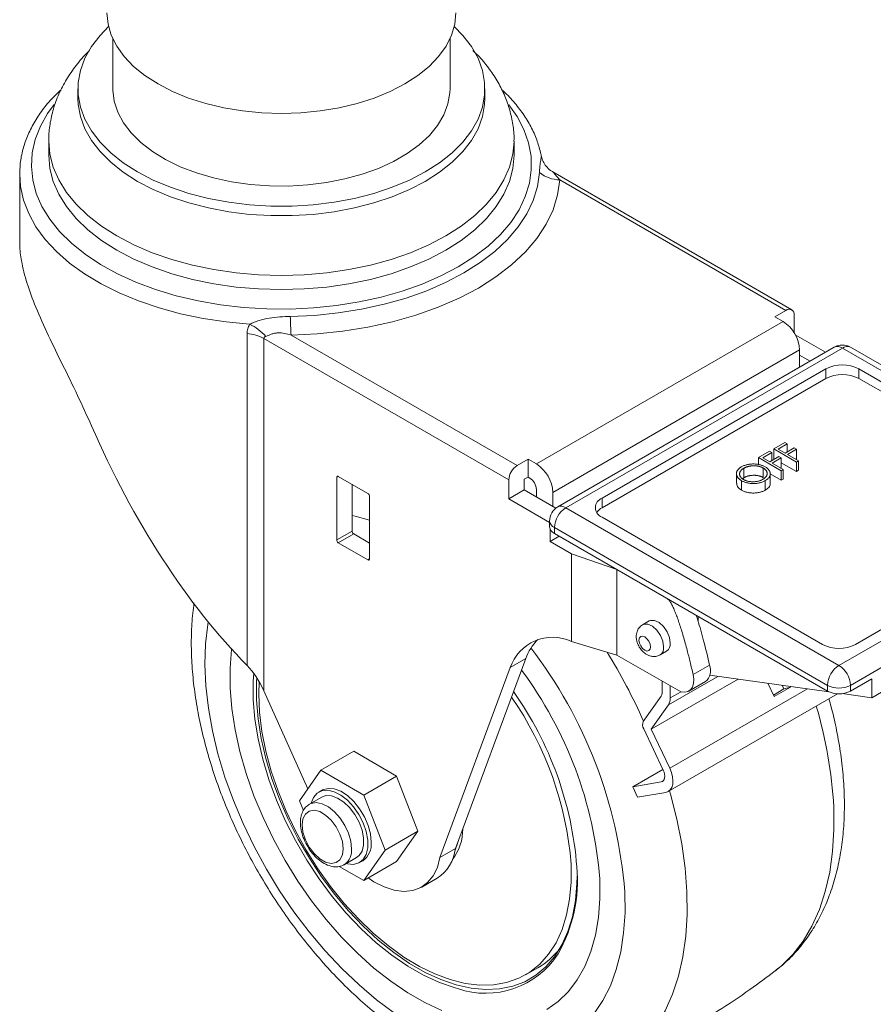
# Model space of a CAD drawing. Header units: inches. Extents: x 0.6 to 16.3, y 0.2 to 11.5.
# Tile 6 of 8: x 11.4 to 14.4, y 4.8 to 8.3. Entities that reach past the tile are written whole.
import ezdxf

# ---------------------------------------------------------------- set-up
doc = ezdxf.new("R2010")
doc.units = ezdxf.units.IN
doc.header["$MEASUREMENT"] = 0

msp = doc.modelspace()

# ---------------------------------------------------------------- linework, layer by layer
at = {"color": 7, "linetype": 'Continuous', "lineweight": 15}
for p, q in [((11.70237609, 8.2598022), (11.70237609, 8.08000174)), ((12.91070942, 8.08000174), (12.91070942, 8.2598022)), ((11.57737609, 8.08000174), (11.57737609, 8.04597921)), ((13.03570942, 8.04597921), (13.03570942, 8.08000174)), ((11.47320942, 7.8928778), (11.47320942, 7.841844)), ((13.13987609, 7.841844), (13.13987609, 7.8928778)), ((11.36904276, 7.77379894), (11.36904276, 7.53427042)), ((14.13462148, 7.28839809), (13.27917182, 7.78223867)), ((14.11378984, 7.28633526), (13.3038431, 7.75390756)), ((14.11378984, 7.28633526), (14.07430971, 7.26354387)), ((14.14325262, 7.26932123), (14.14325262, 7.20621291)), ((13.21988901, 6.73628029), (14.10377249, 7.24653536)), ((14.10377249, 7.24653536), (14.07430971, 7.26354387)), ((12.18379775, 6.01449703), (12.18379775, 7.20322795)), ((12.34099937, 7.1980697), (13.1509461, 6.7304974)), ((14.14752665, 7.19880882), (14.25579581, 7.13630636)), ((12.24381637, 7.18613271), (12.24381637, 5.92349276)), ((13.12148332, 6.67946637), (12.24381637, 7.18613271)), ((13.27881458, 6.63421822), (14.16269806, 7.14447329)), ((14.28703486, 7.15434028), (13.29649611, 6.58251443)), ((13.3256604, 6.57962646), (14.31619915, 7.15145231)), ((14.16269806, 7.08256217), (14.16269806, 7.14447329)), ((14.16269806, 7.12626866), (14.20055309, 7.10441542)), ((15.29436353, 6.58677003), (14.31619915, 7.15145231)), ((15.32352783, 6.589658), (14.34536345, 7.15434028)), ((14.25727359, 7.0766149), (13.45529665, 6.61364346)), ((14.25727359, 7.04259236), (14.25727359, 7.0766149)), ((15.16472729, 6.62078703), (14.37512472, 7.0766149)), ((14.37512472, 7.04259236), (14.37512472, 7.0766149)), ((14.25727359, 7.04259236), (13.45529665, 6.57962093)), ((15.16472729, 6.5867645), (14.37512472, 7.04259236)), ((14.07012674, 6.79018894), (14.10968408, 6.8130249)), ((14.11801194, 6.80821733), (14.08574148, 6.78958799)), ((14.10968408, 6.8130249), (14.11801194, 6.80821733)), ((14.11801194, 6.80821733), (14.11801194, 6.7793719)), ((14.01599565, 6.75893972), (14.05555299, 6.78177569)), ((14.06388085, 6.77696811), (14.03161039, 6.75833877)), ((14.05555299, 6.78177569), (14.06388085, 6.77696811)), ((14.06388085, 6.77696811), (14.06388085, 6.74812268)), ((14.15132339, 6.74331511), (14.07012674, 6.79018894)), ((14.07012674, 6.79018894), (14.07012674, 6.7561664)), ((14.08574148, 6.78958799), (14.11072507, 6.77516527)), ((14.11072507, 6.77516527), (14.14299553, 6.79379461)), ((14.15132339, 6.78898704), (14.11905293, 6.7703577)), ((14.11905293, 6.7703577), (14.15861027, 6.74752174)), ((14.14299553, 6.79379461), (14.15132339, 6.78898704)), ((14.15132339, 6.78898704), (14.15132339, 6.75496451)), ((13.19042623, 6.7532888), (13.1509461, 6.7304974)), ((13.21988901, 6.73628029), (13.19042623, 6.7532888)), ((13.19042623, 6.7532888), (13.19042623, 6.68949655)), ((14.01599565, 6.75893972), (14.01599565, 6.73406496)), ((14.09719229, 6.71206589), (14.01599565, 6.75893972)), ((14.03161039, 6.75833877), (14.05659397, 6.74391606)), ((14.05659397, 6.74391606), (14.08886443, 6.7625454)), ((14.09719229, 6.75773783), (14.06492183, 6.73910849)), ((14.06492183, 6.73910849), (14.10447917, 6.71627252)), ((14.07397062, 6.75394738), (14.07012674, 6.7561664)), ((14.08886443, 6.7625454), (14.09719229, 6.75773783)), ((14.09719229, 6.75773783), (14.09719229, 6.72371529)), ((14.15132339, 6.70929258), (14.09719229, 6.74054179)), ((14.15132339, 6.75496451), (14.1485205, 6.75334644)), ((14.15861027, 6.74752174), (14.15132339, 6.74331511)), ((14.15132339, 6.74331511), (14.15132339, 6.70929258)), ((14.15861027, 6.74752174), (14.15861027, 6.7134992)), ((13.93663612, 6.70140138), (13.93663612, 6.66737885)), ((13.96274288, 6.72098619), (13.96274288, 6.68696366)), ((14.03260257, 6.72170921), (14.03260257, 6.68768667)), ((14.05779782, 6.66716496), (14.05779782, 6.7011875)), ((14.09719229, 6.67804336), (14.05779782, 6.7007853)), ((14.09719229, 6.72371529), (14.0943894, 6.72209722)), ((14.10447917, 6.71627252), (14.09719229, 6.71206589)), ((14.09719229, 6.71206589), (14.09719229, 6.67804336)), ((14.10447917, 6.71627252), (14.10447917, 6.68224999)), ((14.15861027, 6.7134992), (14.15132339, 6.70929258)), ((12.50460014, 6.6885556), (12.50460014, 6.46400688)), ((12.61655871, 6.6307278), (12.5104927, 6.69195841)), ((13.12148332, 6.67946637), (13.12148332, 6.6114213)), ((13.17672604, 6.68158759), (13.19042623, 6.68949655)), ((13.17672604, 6.64331224), (13.17672604, 6.68158759)), ((13.19042623, 6.68949655), (13.19042623, 6.68932643)), ((13.19042623, 6.68932643), (13.19631879, 6.68592473)), ((13.95493551, 6.67640348), (13.95493551, 6.64238094)), ((13.96274288, 6.68696366), (13.95877982, 6.68339046)), ((14.04006837, 6.67668517), (14.04006837, 6.64266264)), ((14.10447917, 6.68224999), (14.09719229, 6.67804336)), ((12.55984286, 6.66346917), (12.55984286, 6.49589782)), ((13.17672604, 6.64331224), (13.12148332, 6.6114213)), ((13.28982383, 6.57802227), (13.17672604, 6.64331224)), ((13.21988901, 6.6450999), (13.21988901, 6.61839479)), ((13.27881458, 6.58437778), (13.27881458, 6.63421822)), ((12.62245127, 6.39597287), (12.62245127, 6.62052159)), ((13.12148332, 6.6114213), (13.26732707, 6.52722749)), ((13.45529665, 6.57962093), (13.45529665, 6.61364346)), ((13.3256604, 6.57962646), (14.30382478, 6.01494418)), ((14.30382478, 6.01494418), (15.29436353, 6.58677003)), ((13.26732707, 6.53199491), (13.26732707, 6.51158139)), ((13.45529665, 6.54560945), (14.24489922, 6.08978159)), ((14.36275035, 6.08978159), (15.16472729, 6.55275302)), ((12.55984286, 6.49589782), (12.50460014, 6.46400688)), ((13.26879723, 6.50406871), (13.26879723, 6.45833372)), ((14.26257689, 5.94350073), (13.28441251, 6.50818301)), ((13.28441251, 6.50818301), (13.28441251, 6.48776949)), ((14.34507268, 5.94350073), (15.33561143, 6.51532658)), ((12.56573541, 6.48569161), (12.5104927, 6.45380067)), ((12.5104927, 6.45380067), (12.61655871, 6.39257006)), ((12.56573541, 6.48569161), (12.62245127, 6.45295025)), ((13.30209976, 6.47755886), (13.26879723, 6.45833372)), ((13.26879723, 6.45833372), (13.34540047, 6.41411161)), ((13.28441251, 6.48776949), (14.26257689, 5.92308721)), ((13.34540047, 6.41411161), (13.50803503, 6.35832373)), ((13.34540047, 6.10102879), (13.34540047, 6.41411161)), ((13.50803503, 6.05212092), (13.50803503, 6.35832373)), ((13.62410148, 6.17430787), (13.60053125, 6.16070106)), ((13.79912732, 6.17369305), (13.79912732, 6.19063095)), ((13.79942195, 6.1726984), (13.79942195, 6.19046087)), ((13.50803503, 6.05212092), (13.34540047, 6.10102879)), ((13.66302618, 6.05244496), (13.6865964, 6.06605176)), ((13.18172193, 6.03905325), (12.9298739, 5.35932791)), ((13.18172193, 6.03905325), (13.12647921, 6.00716231)), ((13.50803503, 6.05212092), (13.72502691, 5.92685417)), ((12.87463118, 5.32743697), (13.12647921, 6.00716231)), ((13.78142537, 5.98205462), (13.84035094, 6.01607163)), ((14.59845261, 6.00131526), (14.42167591, 5.89926425)), ((13.63167199, 5.78626994), (13.9423775, 5.96563641)), ((14.26730113, 5.92064172), (13.84117717, 5.9796504)), ((14.34507268, 5.92308721), (14.42167591, 5.96730932)), ((14.42167591, 5.89926425), (14.42167591, 5.96730932)), ((13.67008033, 5.95857416), (13.67008033, 5.91518501)), ((13.69954311, 5.89817651), (13.69954311, 5.94156566)), ((13.76669019, 5.9227285), (13.82561576, 5.95674551)), ((14.0489013, 5.95088523), (14.07136017, 5.90338559)), ((14.06884547, 5.90870409), (14.1067266, 5.9305724)), ((14.07136017, 5.90338559), (14.13028573, 5.93740259)), ((14.1067266, 5.9305724), (14.10050074, 5.94373986)), ((14.1067266, 5.9305724), (14.13028573, 5.93740259)), ((14.13028573, 5.93740259), (14.12916622, 5.93977033)), ((14.26257689, 5.92308721), (14.26257689, 5.94350073)), ((14.34507268, 5.94350073), (14.34507268, 5.92308721)), ((12.40146513, 5.57249406), (12.24381637, 5.92349276)), ((13.66738635, 5.90513014), (13.60306615, 5.81361402)), ((13.69256202, 5.56317419), (14.29912167, 5.91333363)), ((14.42167591, 5.89926425), (14.31574011, 5.913934)), ((13.63167199, 5.78626994), (13.69290187, 5.87338907)), ((13.60440137, 5.7872894), (13.67428685, 5.63948429)), ((13.69784599, 5.64631448), (13.63167199, 5.78626994)), ((12.44831542, 5.63915362), (12.56616655, 5.70718763)), ((12.71925966, 5.61880886), (12.56616655, 5.70718763)), ((13.56607736, 5.58046366), (13.67300637, 5.64219246)), ((12.44831542, 5.63915362), (12.37176887, 5.5302416)), ((12.60140853, 5.55077485), (12.44831542, 5.63915362)), ((12.60140853, 5.55077485), (12.71925966, 5.61880886)), ((12.79580621, 5.42151807), (12.71925966, 5.61880886)), ((13.66720726, 5.59764855), (13.56607736, 5.58046366)), ((13.56607736, 5.58046366), (13.58208331, 5.54265951)), ((12.45087657, 5.54314545), (12.40668239, 5.5176327)), ((12.45224586, 5.56799154), (12.44046075, 5.56118814)), ((12.67795508, 5.35348406), (12.60140853, 5.55077485)), ((13.58208331, 5.54265951), (13.68321321, 5.5598444)), ((12.37176887, 5.5302416), (12.38544717, 5.49498718)), ((12.67795508, 5.35348406), (12.79580621, 5.42151807)), ((12.71925966, 5.31260605), (12.79580621, 5.42151807)), ((12.53167224, 5.30112049), (12.57586641, 5.32663324)), ((12.60140853, 5.24457205), (12.67795508, 5.35348406)), ((12.9298739, 5.35932791), (12.87463118, 5.32743697)), ((12.51358541, 5.29527126), (12.60140853, 5.24457205)), ((12.58628223, 5.30859055), (12.59806734, 5.31539396)), ((12.60140853, 5.24457205), (12.71925966, 5.31260605)), ((12.80936623, 5.22121389), (12.86460894, 5.25310483)), ((13.18111414, 4.90659598), (13.22530831, 4.93210873)), ((14.0764905, 4.9213048), (14.07898187, 4.92323169))]:
    msp.add_line(p, q, dxfattribs=at)
at = {"color": 8, "linetype": 'Continuous', "lineweight": 15}
for p, q in [((12.51049365, 6.69195786), (12.50460014, 6.6885556)), ((12.62245127, 6.39597176), (12.61655871, 6.39257006)), ((13.69290187, 5.87338907), (13.87004671, 5.97565261)), ((13.69784599, 5.64631448), (14.19128151, 5.93116874)), ((13.69954311, 5.89817651), (13.73874186, 5.92080546)), ((13.66720726, 5.59764855), (13.67538741, 5.60237085))]:
    msp.add_line(p, q, dxfattribs=at)
at = {"color": 7, "linetype": 'Continuous', "lineweight": 15, "flags": 128}
for points in [[(11.68154276, 8.35218201), (11.68547262, 8.31178469), (11.69721281, 8.27189539), (11.71661567, 8.23301573), (11.74343721, 8.19563467), (11.77734013, 8.16022227), (11.81789808, 8.12722389), (11.86460102, 8.09705448), (11.91686163, 8.07009344), (11.97402271, 8.04667984), (12.03536542, 8.0271081), (12.10011834, 8.01162436), (12.16746717, 8.00042332), (12.23656496, 7.99364586), (12.30654276, 7.99137719), (12.37652055, 7.99364586), (12.44561834, 8.00042332), (12.51296717, 8.01162436), (12.57772009, 8.0271081), (12.6390628, 8.04667984), (12.69622388, 8.07009344), (12.74848449, 8.09705448), (12.79518743, 8.12722389), (12.83574538, 8.16022227), (12.8696483, 8.19563467), (12.89646984, 8.23301573), (12.9158727, 8.27189539), (12.92761289, 8.31178469), (12.93154276, 8.35218201)], [(11.68750858, 8.30244914), (11.6568505, 8.27110403), (11.62580703, 8.23085277), (11.60222184, 8.18894876), (11.58635334, 8.1458511), (11.57837539, 8.10203198), (11.57837539, 8.0579715), (11.58635334, 8.01415238), (11.60222184, 7.97105472), (11.62580703, 7.92915071), (11.6568505, 7.88889945), (11.69501213, 7.85074195), (11.73987383, 7.81509627), (11.79094406, 7.78235295), (11.8476633, 7.75287073), (11.90941013, 7.72697263), (11.97550802, 7.70494238), (12.04523279, 7.68702137), (12.11782054, 7.67340593), (12.19247596, 7.66424524), (12.26838112, 7.65963967), (12.34470439, 7.65963967), (12.42060955, 7.66424524), (12.49526498, 7.67340593), (12.56785272, 7.68702137), (12.6375775, 7.70494238), (12.70367539, 7.72697263), (12.76542221, 7.75287073), (12.82214145, 7.78235295), (12.87321169, 7.81509627), (12.91807338, 7.85074195), (12.95623501, 7.88889945), (12.98727848, 7.92915071), (13.01086367, 7.97105472), (13.02673217, 8.01415238), (13.03471012, 8.0579715), (13.03471012, 8.10203198), (13.02673217, 8.1458511), (13.01086367, 8.18894876), (12.98727848, 8.23085277), (12.95623501, 8.27110403), (12.92557694, 8.30244914)], [(11.70237609, 8.08000174), (11.70243769, 8.07502137), (11.70735883, 8.03530019), (11.72009125, 7.99616177), (11.74046896, 7.95811633), (11.76822631, 7.92165985), (11.80300144, 7.88726759), (11.844341, 7.85538793), (11.89170607, 7.82643644), (11.94447917, 7.80079057), (12.00197232, 7.77878465), (12.06343601, 7.76070555), (12.12806897, 7.74678896), (12.1950286, 7.73721631), (12.263442, 7.73211239), (12.33241728, 7.73154375), (12.40105524, 7.73551778), (12.4684611, 7.7439827), (12.53375609, 7.75682813), (12.59608902, 7.77388662), (12.65464726, 7.7949358), (12.70866744, 7.81970124), (12.7574453, 7.8478601), (12.80034495, 7.87904529), (12.83680715, 7.91285024), (12.86635653, 7.94883427), (12.88860788, 7.98652827), (12.90327113, 8.02544084), (12.91015511, 8.0650647), (12.91070942, 8.08000174)], [(11.57737609, 8.04597921), (11.57837539, 8.02394896), (11.58635334, 7.98012985), (11.60222184, 7.93703219), (11.62580703, 7.89512818), (11.6568505, 7.85487692), (11.69501213, 7.81671942), (11.73987383, 7.78107374), (11.79094406, 7.74833042), (11.8476633, 7.7188482), (11.90941013, 7.69295009), (11.97550802, 7.67091985), (12.04523279, 7.65299884), (12.11782054, 7.6393834), (12.19247596, 7.63022271), (12.26838112, 7.62561713), (12.34470439, 7.62561713), (12.42060955, 7.63022271), (12.49526498, 7.6393834), (12.56785272, 7.65299884), (12.6375775, 7.67091985), (12.70367539, 7.69295009), (12.76542221, 7.7188482), (12.82214145, 7.74833042), (12.87321169, 7.78107374), (12.91807338, 7.81671942), (12.95623501, 7.85487692), (12.98727848, 7.89512818), (13.01086367, 7.93703219), (13.02673217, 7.98012985), (13.03471012, 8.02394896), (13.03570942, 8.04597921)], [(11.47320942, 7.841844), (11.47722215, 7.79469059), (11.48922169, 7.7479913), (11.50909248, 7.70219586), (11.53664315, 7.6577453), (11.57160837, 7.61506772), (11.61365141, 7.57457411), (11.66236738, 7.53665446), (11.7172871, 7.50167396), (11.77788169, 7.46996947), (11.84356756, 7.44184635), (11.91371214, 7.41757541), (11.9876399, 7.39739042), (12.06463886, 7.38148576), (12.14396749, 7.37001459), (12.22486181, 7.36308741), (12.30654276, 7.36077091), (12.38822371, 7.36308741), (12.46911802, 7.37001459), (12.54844665, 7.38148576), (12.62544562, 7.39739042), (12.69937337, 7.41757541), (12.76951795, 7.44184635), (12.83520383, 7.46996947), (12.89579841, 7.50167396), (12.95071813, 7.53665446), (12.9994341, 7.57457411), (13.04147714, 7.61506772), (13.07644237, 7.6577453), (13.10399304, 7.70219586), (13.12386382, 7.7479913), (13.13586336, 7.79469059), (13.13987609, 7.841844)], [(12.33848213, 7.26443154), (12.4249803, 7.26850847), (12.51043588, 7.27724729), (12.59409663, 7.29057109), (12.6752261, 7.30836258), (12.75311012, 7.33046515), (12.82706308, 7.35668422), (12.89643401, 7.386789), (12.96061223, 7.42051447), (13.0190328, 7.45756377), (13.07118146, 7.49761076), (13.11659915, 7.5403029), (13.15488606, 7.58526438), (13.18570516, 7.63209943), (13.20878516, 7.68039575), (13.22392289, 7.72972821), (13.23098509, 7.77966254)], [(13.3038431, 7.75390756), (13.2962243, 7.70003776), (13.27989353, 7.64681726), (13.25499452, 7.59471457), (13.22174648, 7.54418831), (13.18044206, 7.49568328), (13.13144488, 7.44962645), (13.07518623, 7.40642325), (13.01216136, 7.36645398), (12.94292507, 7.3300705), (12.86808682, 7.29759308), (12.7883054, 7.26930761), (12.70428311, 7.24546307), (12.6167596, 7.22626939), (12.5265053, 7.2118955), (12.43431471, 7.20246794), (12.34099937, 7.1980697)], [(13.69954311, 6.09466706), (13.69655878, 6.11482541), (13.68800883, 6.13570691), (13.67504798, 6.15449138), (13.65942666, 6.16864189), (13.64325463, 6.17624733), (13.628716, 6.17628053), (13.62410148, 6.17430787)], [(13.62883244, 6.08106026), (13.62726253, 6.09108045), (13.62279182, 6.10138772), (13.61610093, 6.1104129), (13.60820849, 6.11678198), (13.60031605, 6.11952533), (13.59362516, 6.11822528), (13.58915445, 6.11307978), (13.58758454, 6.10487216), (13.58915445, 6.09485197), (13.59362516, 6.08454469), (13.60031605, 6.07551951), (13.60820849, 6.06915044), (13.61610093, 6.06640709), (13.62279182, 6.06770713), (13.62726253, 6.07285264), (13.62883244, 6.08106026)], [(12.12824679, 6.07297711), (12.128161, 6.07228286), (12.12291819, 6.00486161), (12.1233267, 5.93391983), (12.12938305, 5.86006278), (12.14103556, 5.78392056), (12.15818481, 5.70614281), (12.1806845, 5.62739309), (12.20834267, 5.54834327), (12.24092335, 5.46966777), (12.27814856, 5.39203783), (12.31970073, 5.31611575), (12.36522533, 5.24254928), (12.41433397, 5.17196606), (12.46660768, 5.10496829), (12.52160047, 5.04212755), (12.57884315, 4.98398), (12.63784737, 4.93102171), (12.69810971, 4.88370452), (12.75911604, 4.84243212), (12.82034587, 4.80755662), (12.88127681, 4.77937558)], [(12.12824679, 6.07297711), (12.128161, 6.07228286), (12.12291819, 6.00486161), (12.1233267, 5.93391983), (12.12938305, 5.86006278), (12.14103556, 5.78392056), (12.15818481, 5.70614281), (12.1806845, 5.62739309), (12.20834267, 5.54834327), (12.24092335, 5.46966777), (12.27814856, 5.39203783), (12.31970073, 5.31611575), (12.36522533, 5.24254928), (12.41433397, 5.17196606), (12.46660768, 5.10496829), (12.52160047, 5.04212755), (12.57884315, 4.98398), (12.63784737, 4.93102171), (12.69810971, 4.88370452), (12.75911604, 4.84243212), (12.82034587, 4.80755662), (12.88127681, 4.77937558)], [(12.93799627, 4.85743786), (12.92847232, 4.86003725), (12.87264982, 4.87918687), (12.81598622, 4.90520337), (12.75902722, 4.9378362), (12.70232137, 4.97677108), (12.64641477, 5.02163305), (12.59184584, 5.07199007), (12.5391401, 5.12735717), (12.48880514, 5.18720113), (12.44132572, 5.25094562), (12.39715907, 5.31797675), (12.35673057, 5.38764898), (12.32042954, 5.45929132), (12.2886056, 5.53221381), (12.26156522, 5.60571418), (12.23956882, 5.67908457), (12.22282823, 5.75161839), (12.21150468, 5.8226171), (12.20570722, 5.89139694), (12.20549167, 5.95729552), (12.2072957, 5.98678277)], [(12.21798835, 5.97125757), (12.21727074, 5.95699085), (12.2174841, 5.89176129), (12.2232227, 5.82367972), (12.23443129, 5.75340182), (12.25100193, 5.68160438), (12.27277501, 5.60897887), (12.29954087, 5.53622469), (12.33104173, 5.46404253), (12.36697421, 5.39312752), (12.40699228, 5.32416263), (12.45071053, 5.25781202), (12.49770793, 5.19471467), (12.54753187, 5.13547827), (12.59970253, 5.08067327), (12.65371746, 5.03082749), (12.70905648, 4.98642097), (12.76518664, 4.94788137), (12.82156737, 4.91557984), (12.87765571, 4.88982746), (12.93291148, 4.87087225), (12.98680254, 4.85889676), (13.0388099, 4.85401631), (13.0884327, 4.8562779), (13.13519303, 4.86565976), (13.17864058, 4.88207154), (13.21835691, 4.90535517), (13.25395955, 4.93528643), (13.2851056, 4.97157706), (13.31149514, 5.01387756), (13.33287399, 5.06178055), (13.34903629, 5.11482471), (13.35982637, 5.17249918), (13.36514032, 5.23424854), (13.36572227, 5.26056522)], [(13.72502691, 5.92685417), (13.73863786, 5.92083687), (13.75151265, 5.91882527), (13.76295494, 5.92092818), (13.77234588, 5.92703185), (13.77917754, 5.93680618), (13.78308043, 5.94972249), (13.78384347, 5.96508222), (13.78142537, 5.98205462)], [(12.22671842, 5.95696185), (12.22552263, 5.91343556), (12.22847185, 5.8473795), (12.2369552, 5.77878753), (12.25088838, 5.70834134), (12.27013291, 5.63674108), (12.29449753, 5.56469832), (12.32374009, 5.49292906), (12.35756998, 5.42214658), (12.39565096, 5.35305435), (12.43760459, 5.28633904), (12.48301389, 5.22266368), (12.53142758, 5.16266113), (12.5823645, 5.1069277), (12.6353184, 5.05601731), (12.68976303, 5.01043592), (12.74515727, 4.97063654), (12.80095059, 4.93701471), (12.8565885, 4.90990459), (12.91151805, 4.88957561), (12.96519331, 4.87622981), (13.01708084, 4.86999981), (13.06666496, 4.87094755), (13.11345287, 4.87906359), (13.15697958, 4.89426728), (13.1968125, 4.91640753), (13.23255576, 4.94526427), (13.26385411, 4.98055074), (13.29039651, 5.02191623), (13.31191917, 5.06894964), (13.32820817, 5.12118352), (13.33910163, 5.17809875), (13.3444913, 5.23912969), (13.3443236, 5.30366977), (13.3443236, 5.30366977)], [(13.68321321, 5.5598444), (13.69232213, 5.56303735), (13.69974978, 5.56916582), (13.70518487, 5.57797297), (13.70839961, 5.5890897), (13.70925929, 5.60205013), (13.70772787, 5.61631108), (13.70386954, 5.63127491), (13.69784599, 5.64631448)], [(13.67428685, 5.63948429), (13.67720115, 5.63220788), (13.67906788, 5.62496812), (13.67980881, 5.61806842), (13.67939288, 5.61179794), (13.67783753, 5.60641947), (13.67520794, 5.60215842), (13.67161432, 5.59919336), (13.66720726, 5.59764855)], [(12.62827634, 5.38216299), (12.62549674, 5.4112291), (12.61730777, 5.44193751), (12.60415091, 5.47263273), (12.58673544, 5.50165996), (12.56600024, 5.52745435), (12.54306316, 5.54862531), (12.51916072, 5.5640315), (12.49558153, 5.57284238), (12.47359673, 5.57458295), (12.45439154, 5.56915938), (12.45224586, 5.56799154)], [(12.41331569, 5.52146202), (12.42122032, 5.54152958), (12.43437719, 5.55703421), (12.45179265, 5.56595398), (12.47252785, 5.56780801), (12.49546493, 5.56249637), (12.51936737, 5.55030541), (12.54294656, 5.53189233), (12.56493136, 5.50824979), (12.58413655, 5.48065238), (12.59952677, 5.45058787), (12.61027235, 5.41967704), (12.61579397, 5.38958632), (12.61579397, 5.36193789), (12.61027235, 5.3382223), (12.59952677, 5.31971805), (12.58413655, 5.30742272), (12.56493136, 5.30199914), (12.54294656, 5.30373971), (12.53830553, 5.30494981)], [(12.45087657, 5.54314545), (12.46601064, 5.54840871), (12.48605799, 5.54772915), (12.50782154, 5.53995946), (12.52993381, 5.52558782), (12.55100542, 5.50551727), (12.56971234, 5.4810089), (12.58487916, 5.45360268), (12.5955529, 5.42502062), (12.60106287, 5.39705865), (12.60106287, 5.37147373), (12.5955529, 5.34987344), (12.58487916, 5.33361501), (12.57586641, 5.32663324)], [(12.52810288, 5.35835109), (12.52511926, 5.38403663), (12.5164101, 5.41108611), (12.50268097, 5.43730813), (12.48504413, 5.46057834), (12.4649284, 5.47901152), (12.44396345, 5.49111433), (12.42384772, 5.49590627), (12.40621088, 5.49299913), (12.39248175, 5.48262843), (12.38377259, 5.46563433), (12.38078897, 5.4433936), (12.38377259, 5.41770805), (12.39248175, 5.39065857), (12.40621088, 5.36443655), (12.42384772, 5.34116635), (12.44396345, 5.32273316), (12.4649284, 5.31063035), (12.48504413, 5.30583841), (12.50268097, 5.30874555), (12.5164101, 5.31911626), (12.52511926, 5.33611036), (12.52810288, 5.35835109)], [(12.92867856, 5.35294277), (12.93763687, 5.37762139), (12.93974663, 5.38597391)], [(12.87463118, 5.32743697), (12.86522071, 5.29165672), (12.85035407, 5.26122799), (12.83039582, 5.23689692), (12.80583536, 5.21926015), (12.77727495, 5.20875014), (12.74541491, 5.20562462), (12.7110365, 5.20996023), (12.67498272, 5.22165065), (12.63813765, 5.24040921), (12.61747814, 5.25384883)], [(13.25717986, 4.7821432), (13.29812824, 4.81107434), (13.33470146, 4.84666992), (13.36658749, 4.88862625), (13.39351429, 4.93658538), (13.41525213, 4.99013814), (13.43161555, 5.04882762), (13.44246495, 5.11215313), (13.44770775, 5.17957438), (13.44729924, 5.25051615), (13.44729924, 5.25051615)], [(13.25717986, 4.7821432), (13.29812824, 4.81107434), (13.33470146, 4.84666992), (13.36658749, 4.88862625), (13.39351429, 4.93658538), (13.41525213, 4.99013814), (13.43161555, 5.04882762), (13.44246495, 5.11215313), (13.44770775, 5.17957438), (13.44729924, 5.25051615), (13.44729924, 5.25051615)]]:
    msp.add_lwpolyline(points, dxfattribs=at)
at = {"color": 8, "linetype": 'Continuous', "lineweight": 15, "flags": 128}
for points in [[(11.49253968, 8.02375822), (11.46921083, 7.9916426), (11.44307256, 7.94557033), (11.42452251, 7.89828752), (11.41372368, 7.85020969), (11.41077097, 7.80175935), (11.41569034, 7.75336228), (11.42843856, 7.7054438), (11.44890358, 7.65842502), (11.47690557, 7.61271915), (11.51219844, 7.56872784), (11.55447204, 7.52683769), (11.60335486, 7.48741684), (11.65841732, 7.45081171), (11.71917553, 7.417344), (11.78509554, 7.38730782), (11.85559806, 7.36096713), (11.93006349, 7.33855341), (12.00783743, 7.32026364), (12.08823641, 7.30625854), (12.17055387, 7.29666119), (12.25406641, 7.29155594), (12.33804011, 7.29098765), (12.42173701, 7.29496131), (12.50442158, 7.30344201), (12.58536718, 7.31635521), (12.66386246, 7.33358744), (12.73921761, 7.35498725), (12.81077039, 7.38036658), (12.87789201, 7.4095024), (12.93999258, 7.44213867)], [(12.93999258, 7.44213867), (12.99652638, 7.47798857), (13.04699657, 7.51673705), (13.09095963, 7.55804359), (13.12802921, 7.60154519), (13.15787953, 7.64685956), (13.18024827, 7.69358846), (13.19493886, 7.74132124), (13.2018222, 7.78963844), (13.20083778, 7.83811542), (13.19199427, 7.88632618), (13.17536938, 7.93384704), (13.15110921, 7.98026038), (13.12183507, 8.02213117)], [(11.47320943, 7.8929237), (11.47320942, 7.8928778), (11.47722215, 7.8457244), (11.48922169, 7.7990251), (11.50909248, 7.75322966), (11.53664315, 7.7087791), (11.57160837, 7.66610152), (11.61365141, 7.62560791), (11.66236738, 7.58768826), (11.7172871, 7.55270776), (11.77788169, 7.52100327), (11.84356756, 7.49288015), (11.91371214, 7.46860921), (11.9876399, 7.44842422), (12.06463886, 7.43251956), (12.14396749, 7.4210484), (12.22486181, 7.41412121), (12.30654276, 7.41180471), (12.38822371, 7.41412121), (12.46911802, 7.4210484), (12.54844665, 7.43251956), (12.62544562, 7.44842422), (12.69937337, 7.46860921), (12.76951795, 7.49288015), (12.83520383, 7.52100327), (12.89579841, 7.55270776), (12.95071813, 7.58768826), (12.9994341, 7.62560791), (13.04147714, 7.66610152), (13.07644237, 7.7087791), (13.10399304, 7.75322966), (13.12386382, 7.7990251), (13.13586336, 7.8457244), (13.13987296, 7.89155875)], [(12.19266298, 7.23659941), (12.10838616, 7.24481933), (12.02575638, 7.25743605), (11.94546046, 7.27434469), (11.86816579, 7.29540472), (11.79451484, 7.32044108), (11.72511979, 7.34924569), (11.66055743, 7.38157911), (11.6013644, 7.4171726), (11.5480327, 7.45573031), (11.50100561, 7.49693175), (11.46067402, 7.54043448), (11.42737315, 7.58587689), (11.4013798, 7.63288127), (11.38291002, 7.68105695), (11.37211733, 7.73000348), (11.36904277, 7.77369991)], [(12.62245127, 6.53477617), (12.57040367, 6.54922991), (12.55984286, 6.55159544)], [(12.04408309, 6.17094434), (12.04255573, 6.16144934), (12.03484992, 6.09164515), (12.03270027, 6.01814338), (12.03612271, 5.9414882), (12.04509189, 5.86224715), (12.0595414, 5.7810069), (12.07936428, 5.69836892), (12.10441375, 5.61494503), (12.13450436, 5.53135289), (12.16941333, 5.44821136), (12.20888221, 5.36613601), (12.25261878, 5.2857345), (12.30029923, 5.20760208), (12.35157055, 5.13231722), (12.40605315, 5.06043731), (12.46334365, 4.99249451), (12.52301791, 4.92899186), (12.5846341, 4.8703995), (12.64773605, 4.81715123), (12.71185658, 4.76964129)], [(13.60043462, 6.16064493), (13.60514577, 6.16267373), (13.6196844, 6.16264053), (13.63585644, 6.15503509), (13.65147775, 6.14088458), (13.6644386, 6.12210011), (13.67298855, 6.10121861), (13.67597289, 6.08106026)], [(13.67059581, 5.6472907), (13.67169275, 5.64408184), (13.67244558, 5.64186873)], [(13.69657236, 5.56548932), (13.69995905, 5.55375216), (13.72297638, 5.46406616), (13.74059546, 5.37560548), (13.75270201, 5.28894381), (13.75921753, 5.20464319), (13.76009975, 5.12325035), (13.75534296, 5.04529314), (13.74497801, 4.97127716), (13.72907211, 4.90168241), (13.70772843, 4.83696026), (13.68108538, 4.77753045), (13.64931575, 4.7237784), (13.61262559, 4.67605271), (13.57125284, 4.63466291), (13.52546583, 4.59987743), (13.47556149, 4.57192186), (13.45719839, 4.56379292)], [(12.40690584, 5.51776077), (12.41283646, 5.52054591), (12.43154339, 5.52345572), (12.45261499, 5.51919752), (12.47472727, 5.50803887), (12.49649082, 5.4906809), (12.51653816, 5.46821429), (12.53360965, 5.44205068), (12.54663261, 5.41383404), (12.55478878, 5.38533733), (12.55756566, 5.35835109)], [(14.07898187, 4.92323169), (14.09724039, 4.93830906), (14.13861314, 4.97969886), (14.1753033, 5.02742454), (14.20707292, 5.08117659), (14.23371597, 5.1406064), (14.25505966, 5.20532856), (14.27096555, 5.2749233), (14.2813305, 5.34893929), (14.28608729, 5.42689649), (14.28520507, 5.50828934)], [(13.42711201, 4.76770881), (13.45853409, 4.81496061), (13.48497188, 4.86796696), (13.50622964, 4.92633541), (13.52214998, 4.98963382), (13.53261504, 5.05739356), (13.53754733, 5.12911294), (13.53691035, 5.204261), (13.53691035, 5.204261)]]:
    msp.add_lwpolyline(points, dxfattribs=at)
at = {"color": 7, "linetype": 'Continuous', "lineweight": 15}
for centre, radius, start, end in [((13.30497646, 7.87304485), 0.11914268, 231.60849559, 269.45495831), ((14.43066291, 7.31056343), 2.09268932, 181.2631482, 183.08145328), ((14.12529119, 7.27223486), 0.01819622, 350.78596301, 129.20328524), ((12.11874514, 7.07713919), 0.17575951, 41.39411817, 65.12990126), ((14.03476338, 7.13865155), 0.12806707, 2.60547849, 57.39452166), ((12.17544454, 7.05999571), 0.14347561, 61.54034862, 86.66232766), ((14.31619915, 7.10382076), 0.05833333, 60.00268827, 119.99731173), ((14.31619915, 6.96288897), 0.12808516, 62.60967224, 117.39032776), ((14.31619915, 6.92886644), 0.12808516, 62.60967224, 117.39032776), ((13.1508799, 6.62839648), 0.12806707, 2.60547849, 57.39452166), ((13.18545066, 6.6765555), 0.06403353, 122.60547834, 177.39452151), ((12.50819243, 6.68913833), 0.00363924, 50.79671476, 189.21403699), ((13.16871514, 6.64277121), 0.05122683, 2.60547849, 57.39452166), ((12.6096578, 6.61993942), 0.01280671, 2.60547849, 57.39452166), ((13.46820723, 6.57962646), 0.03638461, 110.7834208, 249.2165792), ((13.3256604, 6.53199491), 0.05833333, 119.99731173, 180), ((13.37396678, 6.50410779), 0.08964695, 122.60547834, 177.39452151), ((13.48014017, 6.53268565), 0.05310481, 117.89291246, 145.69530105), ((12.57263632, 6.49648), 0.01280671, 182.60547849, 237.39452166), ((13.2965204, 6.5144926), 0.02933812, 185.69479925, 245.62534171), ((12.51739361, 6.46458905), 0.01280671, 182.60547849, 237.39452166), ((12.61885898, 6.39539014), 0.00363924, 230.79671476, 9.21403699), ((13.27837198, 5.95513265), 0.16055685, 65.32471798, 161.09151093), ((13.34555024, 5.98207211), 0.1734548, 133.79963577, 160.821808), ((13.67040837, 6.09061233), 0.02941554, 303.38912691, 7.92305349), ((14.30382478, 6.20350752), 0.12808516, 242.60967224, 297.39032776), ((12.00896934, 5.13719721), 1.44278691, 4.50474797, 36.64294624), ((13.79316671, 5.99629806), 0.05116, 309.36556514, 22.73716664), ((14.35213116, 5.93942551), 0.08964695, 122.60547834, 177.39452151), ((14.25551841, 5.93942551), 0.08964695, 2.60547849, 57.39452166), ((14.30382478, 6.02310888), 0.08965961, 242.60967224, 297.39032776), ((12.13460253, 5.20853616), 1.21345601, 4.49654015, 34.8233684), ((12.11810677, 5.19739452), 1.25047508, 4.38664097, 35.35509596), ((13.65264191, 5.91446892), 0.01745312, 327.65079586, 2.35147616), ((13.65655364, 5.89641118), 0.04302571, 327.65079586, 2.35147616), ((14.30382478, 6.00269536), 0.08965961, 242.60967224, 297.39032776), ((13.62834942, 5.80170025), 0.02794963, 154.76964411, 211.03761472), ((12.55753108, 5.37395259), 0.0712201, 304.69228926, 6.61989114), ((12.78545538, 5.37489929), 0.14525556, 303.0196233, 353.84607091), ((12.83099996, 5.24526948), 0.53605148, 330.53788462, 5.11262477), ((13.08716233, 5.16978135), 0.27490469, 300.16707344, 322.37537204)]:
    msp.add_arc(centre, radius, start, end, dxfattribs=at)
at = {"color": 8, "linetype": 'Continuous', "lineweight": 15}
for centre, radius, start, end in [((14.29911215, 7.1276009), 0.02934034, 54.38242252, 114.30711905), ((14.33328616, 7.1276009), 0.02934034, 65.69288095, 125.61757748), ((13.3085734, 6.55577505), 0.02934034, 54.38242252, 114.30711905), ((13.2965204, 6.53490612), 0.02933812, 185.69479925, 245.62534171), ((11.88300137, 5.06847712), 1.65947346, 4.69338645, 37.43877513), ((13.64686813, 6.0769975), 0.02938695, 303.17151625, 7.94661942), ((11.67532399, 4.95122972), 2.11361248, 24.13010172, 31.72350051), ((12.72015887, 5.4224483), 1.56739857, 3.13946367, 16.55803121), ((12.78558711, 5.42607181), 0.17056077, 321.50970021, 1.35698886), ((12.49757783, 5.3509626), 0.06044113, 305.06158125, 7.02155015), ((13.03829883, 5.15002097), 0.30929836, 251.07739732, 327.01074425)]:
    msp.add_arc(centre, radius, start, end, dxfattribs=at)
at = {"color": 7, "linetype": 'Continuous', "lineweight": 15}
for centre, major_axis, start_param, end_param in [((12.30654276, 7.21622679), (-0.62099107, 1.4966478), 1.6054273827, 2.2862825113), ((12.17015942, 5.88097151), (-0.06899901, 0.1662942), 4.7737819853, 5.4278751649)]:
    msp.add_ellipse(centre, major_axis=major_axis, ratio=0.4692729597, start_param=start_param, end_param=end_param, dxfattribs=at)
for points, knots in [([(11.61941813, 8.21658522), (11.61941051, 8.21657854), (11.60309933, 8.20226837), (11.57598419, 8.1701473), (11.53949229, 8.12056184), (11.51129643, 8.06827867), (11.49050137, 8.01474479), (11.47804778, 7.96055731), (11.47266041, 7.91974245), (11.47366775, 7.89734178), (11.47386405, 7.89297653)], [0, 0, 0, 0, 0.0000801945, 0.1717245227, 0.33951549, 0.5024537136, 0.6603514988, 0.8137602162, 0.9637071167, 1, 1, 1, 1]), ([(13.13942844, 7.89099478), (13.13958301, 7.89357755), (13.14079679, 7.91385958), (13.13629117, 7.95185507), (13.12565905, 8.00392952), (13.10773056, 8.0544731), (13.08363047, 8.10327695), (13.05293929, 8.14996275), (13.02235995, 8.1882257), (13.00009519, 8.2094373), (12.99201629, 8.21713406)], [0, 0, 0, 0, 0.0212942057, 0.1672191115, 0.3125330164, 0.4584387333, 0.6062448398, 0.7571007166, 0.9118625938, 1, 1, 1, 1]), ([(11.51717068, 8.07650937), (11.50554122, 8.06544496), (11.47935975, 8.04053559), (11.44598155, 7.9989448), (11.41619111, 7.95273147), (11.39345433, 7.90500575), (11.37807084, 7.85634261), (11.36984009, 7.81241314), (11.36982073, 7.78482496), (11.36981293, 7.77371568)], [0, 0, 0, 0, 0.1252985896, 0.2820854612, 0.4380292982, 0.5927437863, 0.7459660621, 0.8977049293, 1, 1, 1, 1]), ([(13.23603432, 7.84654903), (13.23224656, 7.86166393), (13.22441549, 7.89291355), (13.20400772, 7.93900475), (13.17720081, 7.98486806), (13.14312353, 8.02890939), (13.11556055, 8.05979446), (13.09772954, 8.07512364), (13.09528398, 8.07722607)], [0, 0, 0, 0, 0.1818376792, 0.3759442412, 0.5716655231, 0.7691901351, 0.9683439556, 1, 1, 1, 1]), ([(13.23753205, 7.83846171), (13.2373755, 7.84023594), (13.23713514, 7.84296002), (13.23631892, 7.84562113), (13.23603432, 7.84654903)], [0, 0, 0, 0, 0.6513133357, 1, 1, 1, 1]), ([(13.27933953, 7.78270571), (13.27800081, 7.78329862), (13.26976238, 7.78694738), (13.25796762, 7.798358), (13.2456929, 7.81491714), (13.23936717, 7.82953887), (13.2384649, 7.8369386), (13.23825242, 7.83868121)], [0, 0, 0, 0, 0.0561217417, 0.3453717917, 0.6291235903, 0.9126602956, 1, 1, 1, 1]), ([(11.62612881, 6.87316707), (11.60976272, 6.90948225), (11.57660357, 6.98306002), (11.52281019, 7.09142872), (11.47079117, 7.19763127), (11.4267632, 7.29533988), (11.39339868, 7.38493979), (11.37546642, 7.4582711), (11.36845907, 7.5075925), (11.36961892, 7.52963022), (11.36986257, 7.53425974)], [0, 0, 0, 0, 0.1451898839, 0.2941675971, 0.4394824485, 0.5896288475, 0.7254132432, 0.8649854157, 0.9716371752, 1, 1, 1, 1]), ([(12.19266298, 7.23659941), (12.1979199, 7.23906442), (12.20338668, 7.24147764), (12.2147217, 7.24595563), (12.22060734, 7.24802966), (12.23846994, 7.25354706), (12.25078435, 7.25633152), (12.27562053, 7.26045364), (12.28815071, 7.26181576), (12.31329301, 7.26367843), (12.32588255, 7.26418024), (12.33848213, 7.26443154)], [0, 0, 0, 0, 0.125, 0.125, 0.25, 0.25, 0.5, 0.5, 0.75, 0.75, 1, 1, 1, 1]), ([(12.18379775, 7.20322795), (12.18379775, 7.20912643), (12.18458081, 7.21484634), (12.18757307, 7.22596745), (12.18980336, 7.23140119), (12.19266298, 7.23659941)], [0, 0, 0, 0, 0.5, 0.5, 1, 1, 1, 1]), ([(12.25059623, 7.19335751), (12.24889951, 7.1927792), (12.24730657, 7.19202786), (12.24474069, 7.18974943), (12.24381637, 7.18818691), (12.24381637, 7.18613271)], [0, 0, 0, 0, 0.5, 0.5, 1, 1, 1, 1]), ([(12.34099937, 7.1980697), (12.33332029, 7.20042454), (12.32554819, 7.20248175), (12.30965004, 7.20538158), (12.30154367, 7.20620021), (12.28943398, 7.20556613), (12.28537904, 7.2050293), (12.27757264, 7.20334821), (12.27380545, 7.20220709), (12.26658595, 7.19963897), (12.26314399, 7.19822563), (12.25664823, 7.19559442), (12.25357133, 7.19437155), (12.25059623, 7.19335751)], [0, 0, 0, 0, 0.25, 0.25, 0.5, 0.5, 0.625, 0.625, 0.75, 0.75, 0.875, 0.875, 1, 1, 1, 1]), ([(13.95405718, 6.72558719), (13.95559827, 6.72643361), (13.9586251, 6.72809606), (13.96354298, 6.73026373), (13.96865233, 6.73210831), (13.97397447, 6.73362023), (13.97950037, 6.7347873), (13.98521632, 6.73562972), (13.9911245, 6.73613381), (13.9971646, 6.73630746), (14.00319952, 6.73616281), (14.00910179, 6.73568571), (14.01478644, 6.73487593), (14.02026225, 6.73373834), (14.02553218, 6.73228467), (14.03056804, 6.73047347), (14.03542697, 6.7283686), (14.03839836, 6.7267351), (14.03990572, 6.72590644)], [0, 0, 0, 0, 0.0665665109, 0.1307421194, 0.1933478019, 0.2549983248, 0.3161192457, 0.3772642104, 0.4393999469, 0.5028052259, 0.5663562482, 0.6282507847, 0.6891070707, 0.7493579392, 0.8101796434, 0.8716166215, 0.9348726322, 1, 1, 1, 1]), ([(13.95493551, 6.67640348), (13.95398207, 6.6769682), (13.95208723, 6.67809053), (13.9495336, 6.67990734), (13.94715967, 6.68177496), (13.94502607, 6.68371919), (13.94314302, 6.68573815), (13.9414472, 6.6878167), (13.94003104, 6.68997723), (13.93882324, 6.69219268), (13.93786405, 6.69444088), (13.93719119, 6.69670093), (13.93672847, 6.6989511), (13.93660125, 6.7011985), (13.93668901, 6.70344108), (13.93705313, 6.70568059), (13.93766483, 6.70791871), (13.9385701, 6.71014003), (13.93968967, 6.71232271), (13.94107361, 6.71444005), (13.94266066, 6.7164878), (13.94448675, 6.71845912), (13.94652643, 6.72036066), (13.94881836, 6.7221768), (13.95128983, 6.72394705), (13.95313076, 6.72503812), (13.95405718, 6.72558719)], [0, 0, 0, 0, 0.04320898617, 0.08587287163, 0.1281200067, 0.17015196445, 0.21191762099, 0.25375300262, 0.29600640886, 0.33844335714, 0.38101536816, 0.42282047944, 0.46408905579, 0.50512584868, 0.54597497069, 0.58698521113, 0.62833859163, 0.67008380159, 0.71199160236, 0.75303915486, 0.79404939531, 0.8348855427, 0.87549831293, 0.91654729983, 0.95800377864, 1, 1, 1, 1]), ([(13.96274288, 6.72098619), (13.96198168, 6.72053596), (13.96046656, 6.71963979), (13.95843336, 6.71818114), (13.95653187, 6.71668028), (13.95482197, 6.71510767), (13.9532899, 6.71346588), (13.95192102, 6.71176224), (13.95075265, 6.70998376), (13.94974152, 6.70815848), (13.94896275, 6.70629868), (13.94834105, 6.70444226), (13.94797452, 6.7025902), (13.94780788, 6.70074608), (13.94785844, 6.69890472), (13.94811626, 6.69707267), (13.94858996, 6.69524632), (13.94928824, 6.69343935), (13.95020518, 6.69166068), (13.95128198, 6.68992048), (13.95259513, 6.68823515), (13.95413265, 6.68661303), (13.95581425, 6.68501882), (13.95775708, 6.68350618), (13.95984153, 6.68201514), (13.96140105, 6.68109452), (13.96218986, 6.68062888)], [0, 0, 0, 0, 0.04201693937, 0.08363219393, 0.12496479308, 0.16622218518, 0.20758440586, 0.24950754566, 0.29161184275, 0.33460640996, 0.37746953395, 0.41939163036, 0.4608731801, 0.50191904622, 0.54270727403, 0.58383617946, 0.62465442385, 0.66600924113, 0.70743697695, 0.74858821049, 0.78940323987, 0.83076546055, 0.87208959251, 0.91400647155, 0.95650474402, 1, 1, 1, 1]), ([(14.03260257, 6.72170921), (14.03180646, 6.72215805), (14.03022722, 6.72304841), (14.02767525, 6.72423925), (14.02506875, 6.72533948), (14.02236776, 6.72631581), (14.01958043, 6.72717358), (14.01670296, 6.72790828), (14.01373549, 6.72852893), (14.01068707, 6.72903498), (14.00758326, 6.72941746), (14.00444915, 6.72968674), (14.00129549, 6.72981014), (13.99812289, 6.72983536), (13.99492589, 6.72972211), (13.99171001, 6.72946688), (13.98845829, 6.72913203), (13.98522998, 6.72863335), (13.98202867, 6.72805213), (13.97893156, 6.72734504), (13.97594051, 6.72654662), (13.97306492, 6.72564136), (13.97030608, 6.72462973), (13.96766659, 6.72351173), (13.9651077, 6.72231896), (13.96353365, 6.72143186), (13.96274288, 6.72098619)], [0, 0, 0, 0, 0.0429115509, 0.0851229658, 0.1264629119, 0.1674392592, 0.2079592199, 0.2482289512, 0.2887262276, 0.3296427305, 0.3705067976, 0.4110947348, 0.4517817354, 0.49236536, 0.5334419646, 0.5752157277, 0.6175565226, 0.6607840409, 0.7040489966, 0.7469727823, 0.7891810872, 0.8311179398, 0.8732484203, 0.9151727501, 0.957384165, 1, 1, 1, 1]), ([(14.03144773, 6.68132373), (14.03223962, 6.6817936), (14.03381017, 6.6827255), (14.03595815, 6.68422007), (14.0379313, 6.68576657), (14.0397, 6.68737712), (14.04130495, 6.68903166), (14.04270781, 6.69074456), (14.04390399, 6.69251763), (14.04495209, 6.69432913), (14.04577051, 6.69617209), (14.04639806, 6.6980117), (14.04678658, 6.6998475), (14.04697277, 6.70167943), (14.04691619, 6.70351156), (14.04666464, 6.7053352), (14.04616383, 6.70715035), (14.04546927, 6.70895042), (14.0445801, 6.7107283), (14.04346966, 6.71245557), (14.04216607, 6.71413577), (14.04064935, 6.71575915), (14.03894025, 6.71733207), (14.03701753, 6.71884593), (14.03493865, 6.72032859), (14.0333855, 6.7212465), (14.03260257, 6.72170921)], [0, 0, 0, 0, 0.0436389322, 0.0865491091, 0.1291942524, 0.1714587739, 0.2134438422, 0.2553978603, 0.2975069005, 0.3400837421, 0.3824960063, 0.4241069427, 0.4648486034, 0.5055550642, 0.5462017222, 0.5867724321, 0.6272745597, 0.6684858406, 0.7095111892, 0.7503954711, 0.7910688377, 0.8320051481, 0.873119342, 0.9145995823, 0.9569503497, 1, 1, 1, 1]), ([(14.03990572, 6.72590644), (14.04133029, 6.72504252), (14.04413828, 6.72333963), (14.04775709, 6.72054988), (14.05086566, 6.71765507), (14.05339938, 6.71462835), (14.05536106, 6.71147082), (14.05676332, 6.70818577), (14.05760358, 6.70477606), (14.05788807, 6.70128676), (14.05763403, 6.69779797), (14.05683582, 6.69438929), (14.05543412, 6.69110712), (14.05350727, 6.68794866), (14.05097099, 6.68492901), (14.04791209, 6.6820307), (14.0442945, 6.67924912), (14.04149254, 6.6775492), (14.04006837, 6.67668517)], [0, 0, 0, 0, 0.0652342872, 0.1285843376, 0.1903430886, 0.251407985, 0.3122055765, 0.3736140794, 0.4362640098, 0.5004072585, 0.5645349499, 0.6271370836, 0.6883383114, 0.7492395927, 0.8100757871, 0.8716556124, 0.9347657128, 1, 1, 1, 1]), ([(13.95493551, 6.64238094), (13.94917952, 6.64642109), (13.93871363, 6.65376715), (13.93788245, 6.66320439), (13.9375084, 6.66745138)], [0, 0, 0, 0, 0.5499756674, 1, 1, 1, 1]), ([(14.04006837, 6.67668517), (14.03856104, 6.67585651), (14.0355897, 6.674223), (14.03072443, 6.67211561), (14.02568516, 6.67030311), (14.02041842, 6.66882987), (14.01493273, 6.66768845), (14.00923285, 6.66686768), (14.00331881, 6.66638405), (13.99727526, 6.666221), (13.99124535, 6.66636058), (13.98536222, 6.66684371), (13.97970443, 6.66763963), (13.9742698, 6.66875837), (13.96904918, 6.67017405), (13.96409263, 6.67194513), (13.95931652, 6.67399691), (13.95641019, 6.67559341), (13.95493551, 6.67640348)], [0, 0, 0, 0, 0.0658188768, 0.1297465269, 0.1920719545, 0.2534594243, 0.3145695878, 0.3762798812, 0.4390256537, 0.5032670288, 0.5674928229, 0.6297047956, 0.6909996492, 0.7514516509, 0.8120043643, 0.8731496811, 0.9356354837, 1, 1, 1, 1]), ([(13.96218986, 6.68062888), (13.96339247, 6.67996885), (13.96575838, 6.67867037), (13.96964887, 6.67701146), (13.97369172, 6.67558898), (13.97794167, 6.6744569), (13.982373, 6.67358441), (13.98697954, 6.67298128), (13.99177675, 6.67265742), (13.99669394, 6.67259502), (14.00161573, 6.67278948), (14.00642144, 6.67323718), (14.01104722, 6.67394947), (14.01551716, 6.67489298), (14.0197858, 6.67612401), (14.02387576, 6.67760582), (14.02782569, 6.67931618), (14.03022893, 6.68064819), (14.03144773, 6.68132373)], [0, 0, 0, 0, 0.064501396, 0.1268942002, 0.187738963, 0.2484197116, 0.3085857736, 0.3695802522, 0.4318217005, 0.4961718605, 0.5606573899, 0.6234914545, 0.6852449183, 0.7466428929, 0.8083350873, 0.8704914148, 0.9343195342, 1, 1, 1, 1]), ([(14.03260257, 6.68768667), (14.03180646, 6.68813551), (14.03022722, 6.68902588), (14.02767525, 6.69021672), (14.02506875, 6.69131694), (14.02236776, 6.69229327), (14.01958043, 6.69315104), (14.01670296, 6.69388575), (14.01373549, 6.6945064), (14.01068707, 6.69501245), (14.00758326, 6.69539493), (14.00444915, 6.6956642), (14.00129549, 6.6957876), (13.99812289, 6.69581282), (13.99492589, 6.69569958), (13.99171001, 6.69544435), (13.98845829, 6.6951095), (13.98522998, 6.69461081), (13.98202867, 6.6940296), (13.97893156, 6.69332251), (13.97594051, 6.69252409), (13.97306492, 6.69161883), (13.97030608, 6.69060719), (13.96766659, 6.6894892), (13.9651077, 6.68829642), (13.96353365, 6.68740932), (13.96274288, 6.68696366)], [0, 0, 0, 0, 0.0429115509, 0.0851229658, 0.1264629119, 0.1674392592, 0.2079592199, 0.2482289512, 0.2887262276, 0.3296427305, 0.3705067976, 0.4110947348, 0.4517817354, 0.49236536, 0.5334419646, 0.5752157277, 0.6175565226, 0.6607840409, 0.7040489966, 0.7469727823, 0.7891810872, 0.8311179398, 0.8732484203, 0.9151727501, 0.957384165, 1, 1, 1, 1]), ([(14.056902, 6.66710024), (14.05718836, 6.66606826), (14.05857409, 6.66107431), (14.05320619, 6.65192964), (14.04444888, 6.64575251), (14.04006837, 6.64266264)], [0, 0, 0, 0, 0.1151862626, 0.5574058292, 1, 1, 1, 1]), ([(14.04006837, 6.64266264), (14.03856104, 6.64183397), (14.0355897, 6.64020046), (14.03072443, 6.63809307), (14.02568516, 6.63628058), (14.02041842, 6.63480733), (14.01493273, 6.63366592), (14.00923285, 6.63284515), (14.00331881, 6.63236152), (13.99727526, 6.63219846), (13.99124535, 6.63233804), (13.98536222, 6.63282118), (13.97970443, 6.6336171), (13.9742698, 6.63473583), (13.96904918, 6.63615152), (13.96409263, 6.63792259), (13.95931652, 6.63997438), (13.95641019, 6.64157087), (13.95493551, 6.64238094)], [0, 0, 0, 0, 0.0658188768, 0.1297465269, 0.1920719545, 0.2534594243, 0.3145695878, 0.3762798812, 0.4390256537, 0.5032670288, 0.5674928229, 0.6297047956, 0.6909996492, 0.7514516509, 0.8120043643, 0.8731496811, 0.9356354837, 1, 1, 1, 1]), ([(13.78144549, 5.98205004), (13.77971474, 5.98957844), (13.77629861, 6.00443793), (13.77100369, 6.0264839), (13.76566769, 6.04797579), (13.75767994, 6.07899773), (13.74712586, 6.11748922), (13.73535014, 6.1558192), (13.72596697, 6.18314376), (13.72013968, 6.19870415), (13.71548784, 6.21016713), (13.71208256, 6.21807084), (13.70878595, 6.22521774), (13.70559776, 6.23160896), (13.702517, 6.23724739), (13.69954172, 6.24213318), (13.69666831, 6.24627862), (13.69389019, 6.24966002), (13.69119963, 6.25235955), (13.68940904, 6.25354585), (13.68855399, 6.25411235)], [0, 0, 0, 0, 0.0823677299, 0.1625766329, 0.2406380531, 0.3165642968, 0.5000298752, 0.6580893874, 0.7305357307, 0.7947878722, 0.8260363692, 0.8546507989, 0.8806763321, 0.904173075, 0.9252228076, 0.9439394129, 0.960485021, 0.9750942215, 0.9881067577, 1, 1, 1, 1]), ([(11.9934127, 6.23896246), (11.99054689, 6.2141193), (11.98475146, 6.16387999), (11.98304913, 6.08493362), (11.98639367, 6.00338356), (11.99524432, 5.91994208), (12.00932476, 5.83521904), (12.02851594, 5.74968792), (12.05263376, 5.66381976), (12.08149442, 5.5780653), (12.1148992, 5.4928683), (12.1526392, 5.40866625), (12.19449421, 5.32589192), (12.24023327, 5.24497299), (12.28961289, 5.16633457), (12.34237922, 5.09039456), (12.39827004, 5.01756102), (12.45701957, 4.94822802), (12.5183587, 4.88277821), (12.58201576, 4.82158432), (12.64771685, 4.76501081), (12.71518443, 4.71341688), (12.78413271, 4.66716019), (12.85425841, 4.62660065), (12.92520749, 4.5921106), (12.99656408, 4.56405617), (13.06783295, 4.54277553), (13.13845714, 4.52853234), (13.2078157, 4.52150896), (13.27531024, 4.52167057), (13.34025483, 4.52914144), (13.39989217, 4.54226653), (13.43639989, 4.55618803), (13.45324041, 4.56260983)], [0, 0, 0, 0, 0.0319434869, 0.0645979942, 0.0973518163, 0.1301139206, 0.1628348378, 0.1954935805, 0.2280839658, 0.2606094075, 0.293079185, 0.3255060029, 0.3579044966, 0.3902903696, 0.4226799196, 0.4550853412, 0.487522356, 0.5200077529, 0.5525579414, 0.5851882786, 0.6179118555, 0.6507374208, 0.68366603, 0.7166859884, 0.7497659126, 0.7828209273, 0.8157448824, 0.8484019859, 0.8806444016, 0.9123447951, 0.943430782, 0.9739053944, 1, 1, 1, 1]), ([(13.79238618, 6.19452253), (13.79439312, 6.18849131), (13.80027292, 6.17082148), (13.80910328, 6.14026508), (13.82376668, 6.08668207), (13.83357533, 6.0449685), (13.84037131, 6.01606699)], [0, 0, 0, 0, 0.1006847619, 0.2949792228, 0.5115219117, 1, 1, 1, 1]), ([(13.60053127, 6.16070107), (13.59567949, 6.15704677), (13.58704962, 6.15054686), (13.57943306, 6.13499881), (13.57702795, 6.11874927), (13.57943276, 6.10147052), (13.585896, 6.08454268), (13.59650658, 6.0687141), (13.60845185, 6.05768501), (13.62088522, 6.05061564), (13.63331287, 6.04675129), (13.64833595, 6.04606395), (13.65791594, 6.05022522), (13.66302616, 6.05244495)], [0, 0, 0, 0, 0.1049400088, 0.1866566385, 0.2885404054, 0.3786211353, 0.4787762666, 0.5792013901, 0.6823264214, 0.7436225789, 0.8165749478, 0.9021561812, 1, 1, 1, 1]), ([(14.07924912, 4.92427473), (14.09101205, 4.93357705), (14.11866581, 4.95544613), (14.15722187, 4.99627248), (14.19545825, 5.04538314), (14.22897075, 5.09971552), (14.25778083, 5.15888297), (14.28164737, 5.22276749), (14.30038287, 5.29108061), (14.31380261, 5.36345004), (14.32177958, 5.43939409), (14.32393933, 5.50831851), (14.32253339, 5.5665118), (14.31885179, 5.62562882), (14.31110077, 5.69629125), (14.29633269, 5.78112888), (14.28188174, 5.84765771), (14.27075687, 5.88584447), (14.26798506, 5.89535885)], [0, 0, 0, 0, 0.0484857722, 0.1139864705, 0.1800872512, 0.2471158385, 0.3152965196, 0.3847206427, 0.4553351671, 0.5269608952, 0.5993404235, 0.6721991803, 0.7174958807, 0.7567423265, 0.8299080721, 0.9029320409, 0.9758151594, 1, 1, 1, 1]), ([(12.4071864, 5.5174509), (12.40232065, 5.5142574), (12.39198419, 5.50747333), (12.38159496, 5.49072113), (12.37527704, 5.47017333), (12.3739768, 5.44610202), (12.37784329, 5.41953323), (12.38680358, 5.39203615), (12.400253, 5.36540273), (12.41742473, 5.34111729), (12.4375083, 5.3204635), (12.4596741, 5.30464726), (12.48216444, 5.29514538), (12.50349257, 5.29263526), (12.52062373, 5.29487711), (12.52894638, 5.30037989), (12.53194675, 5.30236367)], [0, 0, 0, 0, 0.0609108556, 0.1293948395, 0.1998836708, 0.2746901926, 0.3524348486, 0.430570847, 0.5084660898, 0.586418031, 0.664822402, 0.744179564, 0.8248995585, 0.8953908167, 0.9622877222, 1, 1, 1, 1]), ([(13.45656072, 4.56440037), (13.47131798, 4.5702708), (13.52929197, 4.59333285), (13.62767411, 4.64036308), (13.75109182, 4.70514315), (13.87033795, 4.77646267), (13.97920632, 4.84830549), (14.04616095, 4.8989745), (14.0763941, 4.92185393)], [0, 0, 0, 0, 0.0664841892, 0.2611837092, 0.4553077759, 0.6487487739, 0.8413936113, 1, 1, 1, 1])]:
    msp.add_open_spline(points, degree=3, knots=knots, dxfattribs=at)
at = {"color": 8, "linetype": 'Continuous', "lineweight": 15}
for points, knots in [([(13.23098509, 7.77966254), (13.23129375, 7.78458354), (13.23191158, 7.79443402), (13.23310726, 7.80756619), (13.23459135, 7.81903396), (13.23610035, 7.82753012), (13.23730736, 7.83353222), (13.23797552, 7.83695106), (13.23786084, 7.83809241), (13.23781921, 7.83850668)], [0, 0, 0, 0, 0.1871890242, 0.3747005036, 0.5384541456, 0.7030735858, 0.8180125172, 0.9339446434, 1, 1, 1, 1]), ([(13.27911578, 7.78213695), (13.27961582, 7.78183032), (13.28104666, 7.78095294), (13.28375119, 7.77737479), (13.2886291, 7.77121444), (13.29534118, 7.76323762), (13.30100001, 7.75702758), (13.3038431, 7.75390756)], [0, 0, 0, 0, 0.1032464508, 0.2954348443, 0.4922290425, 0.7448872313, 1, 1, 1, 1])]:
    msp.add_open_spline(points, degree=3, knots=knots, dxfattribs=at)

doc.saveas('drawing.dxf')
